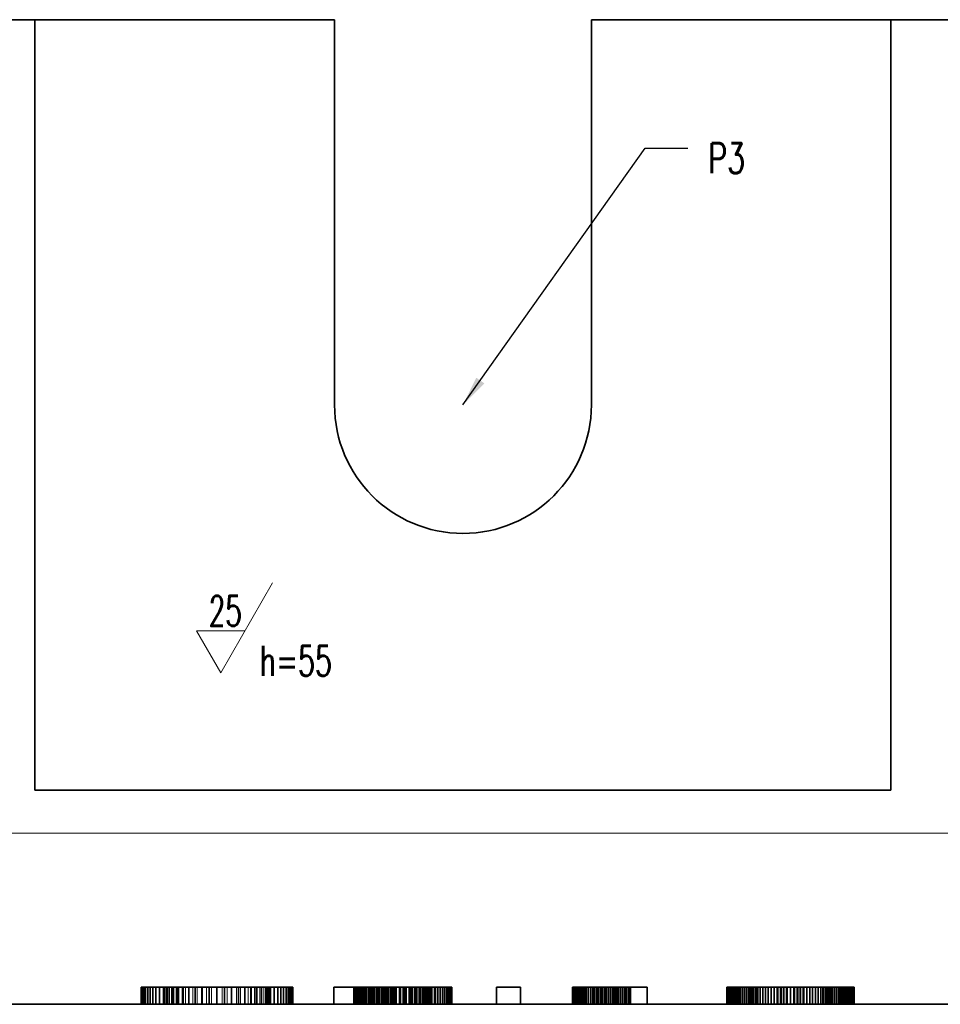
# Model space of a CAD drawing. Header units: millimetres. Extents: x -34 to 6620, y -230 to 4700.
# Tile 61 of 189: x 3804 to 3912, y 2090 to 2205. Entities that reach past the tile are written whole.
import ezdxf
from ezdxf.lldxf.tags import DXFTag

# ---------------------------------------------------------------- set-up
doc = ezdxf.new("R2010")
doc.units = ezdxf.units.MM
doc.layers.add('1', color=7, linetype='Continuous', true_color=0xffffff)
doc.styles.add('latin_extended', font='simplex.shx')
tags = doc.linetypes.add('DASHED', pattern=[25.72, 12.86, -12.86]).pattern_tags.tags
tags[6:7] = [DXFTag(74, 4), DXFTag(75, 0), DXFTag(340, '0'), DXFTag(46, 0.0), DXFTag(50, 0.0), DXFTag(44, 0.0), DXFTag(45, 0.0)]
tags[4:5] = [DXFTag(74, 4), DXFTag(75, 0), DXFTag(340, '0'), DXFTag(46, 0.0), DXFTag(50, 0.0), DXFTag(44, 0.0), DXFTag(45, 0.0)]
doc.dimstyles.get("Standard").update_dxf_attribs({"dimtxt": 0.18, "dimasz": 0.18, "dimexe": 0.18, "dimexo": 0.0625, "dimgap": 0.09, "dimtad": 0, "dimtih": 1, "dimtoh": 1, "dimdec": 4, "dimzin": 0, "dimdsep": 46, "dimtxsty": 'Standard', "dimcen": 0.09, "dimadec": 0, "dimazin": 0, "dimtfac": 1, "dimtdec": 4, "dimtofl": 0, "dimtmove": 0, "dimatfit": 3, "dimfxl": 1, "dimtolj": 1, "dimtzin": 0, "dimarcsym": 0})

# ---------------------------------------------------------------- blocks, each defined once
blk = doc.blocks.new('LABLE3D_104', base_point=(3882.162754, 2189.977539))
at = {"layer": '1', "color": 2, "linetype": 'Continuous', "lineweight": 18, "insert": (3884.537754, 2187.048592), "char_height": 3.5, "attachment_point": 7, "line_spacing_factor": 0.963855, "style": 'latin_extended'}
blk.add_mtext('\\W0.6994;P3', dxfattribs=at)

msp = doc.modelspace()

# ---------------------------------------------------------------- linework, layer by layer
at = {"layer": '1', "color": 7, "linetype": 'Continuous', "lineweight": 35}
for p, q in [((3605.885, 2204.978), (3805.885, 2204.978)), ((3840.885, 2204.978), (3805.885, 2204.978)), ((3805.885, 2204.978), (3805.885, 2114.978)), ((3840.885, 2204.978), (3840.885, 2159.978)), ((3905.885, 2204.978), (3870.885, 2204.978)), ((3870.885, 2204.978), (3870.885, 2159.978)), ((3905.885, 2204.978), (3965.885, 2204.978)), ((3905.885, 2114.978), (3905.885, 2204.978)), ((3805.885, 2114.978), (3905.885, 2114.978)), ((3818.282, 2091.978), (3818.304, 2091.978)), ((3818.282, 2089.978), (3818.282, 2091.978)), ((3818.304, 2091.978), (3818.368, 2091.978)), ((3818.304, 2089.978), (3818.304, 2091.978)), ((3818.368, 2091.978), (3818.476, 2091.978)), ((3818.368, 2089.978), (3818.368, 2091.978)), ((3818.476, 2091.978), (3818.627, 2091.978)), ((3818.476, 2089.978), (3818.476, 2091.978)), ((3818.627, 2091.978), (3818.82, 2091.978)), ((3818.627, 2089.978), (3818.627, 2091.978)), ((3818.82, 2091.978), (3819.057, 2091.978)), ((3818.82, 2089.978), (3818.82, 2091.978)), ((3819.057, 2091.978), (3819.337, 2091.978)), ((3819.057, 2089.978), (3819.057, 2091.978)), ((3819.337, 2091.978), (3819.66, 2091.978)), ((3819.337, 2089.978), (3819.337, 2091.978)), ((3819.66, 2091.978), (3820.026, 2091.978)), ((3819.66, 2089.978), (3819.66, 2091.978)), ((3820.026, 2091.978), (3820.435, 2091.978)), ((3820.026, 2089.978), (3820.026, 2091.978)), ((3820.435, 2091.978), (3820.889, 2091.978)), ((3820.435, 2089.978), (3820.435, 2091.978)), ((3820.889, 2091.978), (3821.392, 2091.978)), ((3820.889, 2089.978), (3820.889, 2091.978)), ((3821.392, 2091.978), (3821.941, 2091.978)), ((3821.392, 2089.978), (3821.392, 2091.978)), ((3821.941, 2091.978), (3822.539, 2091.978)), ((3821.941, 2089.978), (3821.941, 2091.978)), ((3822.539, 2091.978), (3823.185, 2091.978)), ((3822.539, 2089.978), (3822.539, 2091.978)), ((3823.185, 2091.978), (3823.878, 2091.978)), ((3823.185, 2089.978), (3823.185, 2091.978)), ((3823.878, 2091.978), (3824.619, 2091.978)), ((3823.878, 2089.978), (3823.878, 2091.978)), ((3824.619, 2091.978), (3825.408, 2091.978)), ((3824.619, 2089.978), (3824.619, 2091.978)), ((3825.408, 2091.978), (3826.244, 2091.978)), ((3825.408, 2089.978), (3825.408, 2091.978)), ((3826.244, 2089.978), (3826.244, 2091.978)), ((3826.244, 2091.978), (3827.129, 2091.978)), ((3827.129, 2091.978), (3828.017, 2091.978)), ((3827.129, 2089.978), (3827.129, 2091.978)), ((3828.017, 2091.978), (3828.857, 2091.978)), ((3828.017, 2089.978), (3828.017, 2091.978)), ((3828.857, 2091.978), (3829.649, 2091.978)), ((3828.857, 2089.978), (3828.857, 2091.978)), ((3829.649, 2091.978), (3830.392, 2091.978)), ((3829.649, 2089.978), (3829.649, 2091.978)), ((3830.392, 2091.978), (3831.088, 2091.978)), ((3830.392, 2089.978), (3830.392, 2091.978)), ((3831.088, 2091.978), (3831.735, 2091.978)), ((3831.088, 2089.978), (3831.088, 2091.978)), ((3831.735, 2091.978), (3832.334, 2091.978)), ((3831.735, 2089.978), (3831.735, 2091.978)), ((3832.334, 2091.978), (3832.885, 2091.978)), ((3832.334, 2089.978), (3832.334, 2091.978)), ((3832.885, 2091.978), (3833.388, 2091.978)), ((3832.885, 2089.978), (3832.885, 2091.978)), ((3833.388, 2091.978), (3833.843, 2091.978)), ((3833.388, 2089.978), (3833.388, 2091.978)), ((3833.843, 2091.978), (3834.252, 2091.978)), ((3833.843, 2089.978), (3833.843, 2091.978)), ((3834.252, 2091.978), (3834.617, 2091.978)), ((3834.252, 2089.978), (3834.252, 2091.978)), ((3834.617, 2091.978), (3834.94, 2091.978)), ((3834.617, 2089.978), (3834.617, 2091.978)), ((3834.94, 2091.978), (3835.22, 2091.978)), ((3834.94, 2089.978), (3834.94, 2091.978)), ((3835.22, 2091.978), (3835.457, 2091.978)), ((3835.22, 2089.978), (3835.22, 2091.978)), ((3835.457, 2091.978), (3835.651, 2091.978)), ((3835.457, 2089.978), (3835.457, 2091.978)), ((3835.651, 2091.978), (3835.801, 2091.978)), ((3835.651, 2089.978), (3835.651, 2091.978)), ((3835.801, 2091.978), (3835.909, 2091.978)), ((3835.801, 2089.978), (3835.801, 2091.978)), ((3835.909, 2091.978), (3835.974, 2091.978)), ((3835.909, 2089.978), (3835.909, 2091.978)), ((3835.974, 2091.978), (3835.995, 2091.978)), ((3835.974, 2089.978), (3835.974, 2091.978)), ((3835.995, 2089.978), (3835.995, 2091.978)), ((3840.812, 2089.978), (3840.812, 2091.978)), ((3840.812, 2091.978), (3843.151, 2091.978)), ((3843.151, 2091.978), (3843.316, 2091.978)), ((3843.151, 2089.978), (3843.151, 2091.978)), ((3843.316, 2091.978), (3843.487, 2091.978)), ((3843.316, 2089.978), (3843.316, 2091.978)), ((3843.487, 2091.978), (3843.666, 2091.978)), ((3843.487, 2089.978), (3843.487, 2091.978)), ((3843.666, 2091.978), (3843.851, 2091.978)), ((3843.666, 2089.978), (3843.666, 2091.978)), ((3843.851, 2091.978), (3844.043, 2091.978)), ((3843.851, 2089.978), (3843.851, 2091.978)), ((3844.043, 2091.978), (3844.242, 2091.978)), ((3844.043, 2089.978), (3844.043, 2091.978)), ((3844.242, 2091.978), (3844.448, 2091.978)), ((3844.242, 2089.978), (3844.242, 2091.978)), ((3844.448, 2091.978), (3844.661, 2091.978)), ((3844.448, 2089.978), (3844.448, 2091.978)), ((3844.661, 2091.978), (3844.881, 2091.978)), ((3844.661, 2089.978), (3844.661, 2091.978)), ((3844.881, 2091.978), (3845.107, 2091.978)), ((3844.881, 2089.978), (3844.881, 2091.978)), ((3845.107, 2091.978), (3845.341, 2091.978)), ((3845.107, 2089.978), (3845.107, 2091.978)), ((3845.341, 2091.978), (3845.583, 2091.978)), ((3845.341, 2089.978), (3845.341, 2091.978)), ((3845.583, 2091.978), (3845.834, 2091.978)), ((3845.583, 2089.978), (3845.583, 2091.978)), ((3845.834, 2091.978), (3846.092, 2091.978)), ((3845.834, 2089.978), (3845.834, 2091.978)), ((3846.092, 2091.978), (3846.358, 2091.978)), ((3846.092, 2089.978), (3846.092, 2091.978)), ((3846.358, 2091.978), (3846.632, 2091.978)), ((3846.358, 2089.978), (3846.358, 2091.978)), ((3846.632, 2091.978), (3846.915, 2091.978)), ((3846.632, 2089.978), (3846.632, 2091.978)), ((3846.915, 2091.978), (3847.205, 2091.978)), ((3846.915, 2089.978), (3846.915, 2091.978)), ((3847.205, 2091.978), (3847.504, 2091.978)), ((3847.205, 2089.978), (3847.205, 2091.978)), ((3847.504, 2091.978), (3847.81, 2091.978)), ((3847.504, 2089.978), (3847.504, 2091.978)), ((3847.81, 2091.978), (3848.477, 2091.978)), ((3847.81, 2089.978), (3847.81, 2091.978)), ((3848.477, 2091.978), (3849.109, 2091.978)), ((3848.477, 2089.978), (3848.477, 2091.978)), ((3849.109, 2091.978), (3849.706, 2091.978)), ((3849.109, 2089.978), (3849.109, 2091.978)), ((3849.706, 2091.978), (3850.269, 2091.978)), ((3849.706, 2089.978), (3849.706, 2091.978)), ((3850.269, 2091.978), (3850.796, 2091.978)), ((3850.269, 2089.978), (3850.269, 2091.978)), ((3850.796, 2091.978), (3851.289, 2091.978)), ((3850.796, 2089.978), (3850.796, 2091.978)), ((3851.289, 2091.978), (3851.747, 2091.978)), ((3851.289, 2089.978), (3851.289, 2091.978)), ((3851.747, 2091.978), (3852.17, 2091.978)), ((3851.747, 2089.978), (3851.747, 2091.978)), ((3852.17, 2091.978), (3852.558, 2091.978)), ((3852.17, 2089.978), (3852.17, 2091.978)), ((3852.558, 2091.978), (3852.912, 2091.978)), ((3852.558, 2089.978), (3852.558, 2091.978)), ((3852.912, 2091.978), (3853.231, 2091.978)), ((3852.912, 2089.978), (3852.912, 2091.978)), ((3853.231, 2091.978), (3853.517, 2091.978)), ((3853.231, 2089.978), (3853.231, 2091.978)), ((3853.517, 2091.978), (3853.769, 2091.978)), ((3853.517, 2089.978), (3853.517, 2091.978)), ((3853.769, 2091.978), (3853.988, 2091.978)), ((3853.769, 2089.978), (3853.769, 2091.978)), ((3853.988, 2091.978), (3854.173, 2091.978)), ((3853.988, 2089.978), (3853.988, 2091.978)), ((3854.173, 2091.978), (3854.324, 2091.978)), ((3854.173, 2089.978), (3854.173, 2091.978)), ((3854.324, 2091.978), (3854.442, 2091.978)), ((3854.324, 2089.978), (3854.324, 2091.978)), ((3854.442, 2091.978), (3854.526, 2091.978)), ((3854.442, 2089.978), (3854.442, 2091.978)), ((3854.526, 2091.978), (3854.576, 2091.978)), ((3854.526, 2089.978), (3854.526, 2091.978)), ((3854.576, 2091.978), (3854.593, 2091.978)), ((3854.576, 2089.978), (3854.576, 2091.978)), ((3854.593, 2089.978), (3854.593, 2091.978)), ((3859.822, 2089.978), (3859.822, 2091.978)), ((3859.822, 2091.978), (3862.594, 2091.978)), ((3862.594, 2089.978), (3862.594, 2091.978)), ((3868.669, 2091.978), (3868.732, 2091.978)), ((3868.669, 2089.978), (3868.669, 2091.978)), ((3868.732, 2091.978), (3868.795, 2091.978)), ((3868.732, 2089.978), (3868.732, 2091.978)), ((3868.795, 2091.978), (3868.858, 2091.978)), ((3868.795, 2089.978), (3868.795, 2091.978)), ((3868.858, 2091.978), (3868.922, 2091.978)), ((3868.858, 2089.978), (3868.858, 2091.978)), ((3868.922, 2091.978), (3868.986, 2091.978)), ((3868.922, 2089.978), (3868.922, 2091.978)), ((3868.986, 2091.978), (3869.05, 2091.978)), ((3868.986, 2089.978), (3868.986, 2091.978)), ((3869.05, 2091.978), (3869.114, 2091.978)), ((3869.05, 2089.978), (3869.05, 2091.978)), ((3869.114, 2091.978), (3869.178, 2091.978)), ((3869.114, 2089.978), (3869.114, 2091.978)), ((3869.178, 2091.978), (3869.243, 2091.978)), ((3869.178, 2089.978), (3869.178, 2091.978)), ((3869.243, 2091.978), (3869.308, 2091.978)), ((3869.243, 2089.978), (3869.243, 2091.978)), ((3869.308, 2091.978), (3869.376, 2091.978)), ((3869.308, 2089.978), (3869.308, 2091.978)), ((3869.376, 2091.978), (3869.45, 2091.978)), ((3869.376, 2089.978), (3869.376, 2091.978)), ((3869.45, 2091.978), (3869.532, 2091.978)), ((3869.45, 2089.978), (3869.45, 2091.978)), ((3869.532, 2091.978), (3869.619, 2091.978)), ((3869.532, 2089.978), (3869.532, 2091.978)), ((3869.619, 2091.978), (3869.713, 2091.978)), ((3869.619, 2089.978), (3869.619, 2091.978)), ((3869.713, 2091.978), (3869.814, 2091.978)), ((3869.713, 2089.978), (3869.713, 2091.978)), ((3869.814, 2091.978), (3869.921, 2091.978)), ((3869.814, 2089.978), (3869.814, 2091.978)), ((3869.921, 2091.978), (3870.034, 2091.978)), ((3869.921, 2089.978), (3869.921, 2091.978)), ((3870.034, 2091.978), (3870.154, 2091.978)), ((3870.034, 2089.978), (3870.034, 2091.978)), ((3870.154, 2091.978), (3870.281, 2091.978)), ((3870.154, 2089.978), (3870.154, 2091.978)), ((3870.281, 2091.978), (3870.524, 2091.978)), ((3870.281, 2089.978), (3870.281, 2091.978)), ((3870.524, 2091.978), (3870.766, 2091.978)), ((3870.524, 2089.978), (3870.524, 2091.978)), ((3870.766, 2091.978), (3871.006, 2091.978)), ((3870.766, 2089.978), (3870.766, 2091.978)), ((3871.006, 2091.978), (3871.245, 2091.978)), ((3871.006, 2089.978), (3871.006, 2091.978)), ((3871.245, 2091.978), (3871.483, 2091.978)), ((3871.245, 2089.978), (3871.245, 2091.978)), ((3871.483, 2091.978), (3871.719, 2091.978)), ((3871.483, 2089.978), (3871.483, 2091.978)), ((3871.719, 2091.978), (3871.954, 2091.978)), ((3871.719, 2089.978), (3871.719, 2091.978)), ((3871.954, 2091.978), (3872.187, 2091.978)), ((3871.954, 2089.978), (3871.954, 2091.978)), ((3872.187, 2091.978), (3872.419, 2091.978)), ((3872.187, 2089.978), (3872.187, 2091.978)), ((3872.419, 2091.978), (3872.65, 2091.978)), ((3872.419, 2089.978), (3872.419, 2091.978)), ((3872.65, 2091.978), (3872.88, 2091.978)), ((3872.65, 2089.978), (3872.65, 2091.978)), ((3872.88, 2091.978), (3873.109, 2091.978)), ((3872.88, 2089.978), (3872.88, 2091.978)), ((3873.109, 2091.978), (3873.339, 2091.978)), ((3873.109, 2089.978), (3873.109, 2091.978)), ((3873.339, 2091.978), (3873.568, 2091.978)), ((3873.339, 2089.978), (3873.339, 2091.978)), ((3873.568, 2091.978), (3873.797, 2091.978)), ((3873.568, 2089.978), (3873.568, 2091.978)), ((3873.797, 2091.978), (3874.026, 2091.978)), ((3873.797, 2089.978), (3873.797, 2091.978)), ((3874.026, 2091.978), (3874.255, 2091.978)), ((3874.026, 2089.978), (3874.026, 2091.978)), ((3874.255, 2091.978), (3874.484, 2091.978)), ((3874.255, 2089.978), (3874.255, 2091.978)), ((3874.484, 2091.978), (3874.712, 2091.978)), ((3874.484, 2089.978), (3874.484, 2091.978)), ((3874.712, 2091.978), (3874.94, 2091.978)), ((3874.712, 2089.978), (3874.712, 2091.978)), ((3874.94, 2091.978), (3874.96, 2091.978)), ((3874.94, 2089.978), (3874.94, 2091.978)), ((3874.96, 2089.978), (3874.96, 2091.978)), ((3874.96, 2091.978), (3877.417, 2091.978)), ((3877.417, 2089.978), (3877.417, 2091.978)), ((3886.696, 2091.978), (3886.7, 2091.978)), ((3886.696, 2089.978), (3886.696, 2091.978)), ((3886.7, 2091.978), (3886.71, 2091.978)), ((3886.7, 2089.978), (3886.7, 2091.978)), ((3886.71, 2091.978), (3886.726, 2091.978)), ((3886.71, 2089.978), (3886.71, 2091.978)), ((3886.726, 2091.978), (3886.75, 2091.978)), ((3886.726, 2089.978), (3886.726, 2091.978)), ((3886.75, 2091.978), (3886.78, 2091.978)), ((3886.75, 2089.978), (3886.75, 2091.978)), ((3886.78, 2091.978), (3886.817, 2091.978)), ((3886.78, 2089.978), (3886.78, 2091.978)), ((3886.817, 2091.978), (3886.86, 2091.978)), ((3886.817, 2089.978), (3886.817, 2091.978)), ((3886.86, 2091.978), (3886.91, 2091.978)), ((3886.86, 2089.978), (3886.86, 2091.978)), ((3886.91, 2091.978), (3886.967, 2091.978)), ((3886.91, 2089.978), (3886.91, 2091.978)), ((3886.967, 2091.978), (3887.031, 2091.978)), ((3886.967, 2089.978), (3886.967, 2091.978)), ((3887.031, 2091.978), (3887.101, 2091.978)), ((3887.031, 2089.978), (3887.031, 2091.978)), ((3887.101, 2091.978), (3887.179, 2091.978)), ((3887.101, 2089.978), (3887.101, 2091.978)), ((3887.179, 2091.978), (3887.265, 2091.978)), ((3887.179, 2089.978), (3887.179, 2091.978)), ((3887.265, 2091.978), (3887.358, 2091.978)), ((3887.265, 2089.978), (3887.265, 2091.978)), ((3887.358, 2091.978), (3887.458, 2091.978)), ((3887.358, 2089.978), (3887.358, 2091.978)), ((3887.458, 2091.978), (3887.566, 2091.978)), ((3887.458, 2089.978), (3887.458, 2091.978)), ((3887.566, 2091.978), (3887.682, 2091.978)), ((3887.566, 2089.978), (3887.566, 2091.978)), ((3887.682, 2091.978), (3887.804, 2091.978)), ((3887.682, 2089.978), (3887.682, 2091.978)), ((3887.804, 2091.978), (3887.935, 2091.978)), ((3887.804, 2089.978), (3887.804, 2091.978)), ((3887.935, 2091.978), (3888.073, 2091.978)), ((3887.935, 2089.978), (3887.935, 2091.978)), ((3888.073, 2091.978), (3888.278, 2091.978)), ((3888.073, 2089.978), (3888.073, 2091.978)), ((3888.278, 2091.978), (3888.494, 2091.978)), ((3888.278, 2089.978), (3888.278, 2091.978)), ((3888.494, 2091.978), (3888.721, 2091.978)), ((3888.494, 2089.978), (3888.494, 2091.978)), ((3888.721, 2091.978), (3888.958, 2091.978)), ((3888.721, 2089.978), (3888.721, 2091.978)), ((3888.958, 2091.978), (3889.205, 2091.978)), ((3888.958, 2089.978), (3888.958, 2091.978)), ((3889.205, 2091.978), (3889.463, 2091.978)), ((3889.205, 2089.978), (3889.205, 2091.978)), ((3889.463, 2091.978), (3889.731, 2091.978)), ((3889.463, 2089.978), (3889.463, 2091.978)), ((3889.731, 2091.978), (3890.01, 2091.978)), ((3889.731, 2089.978), (3889.731, 2091.978)), ((3890.01, 2091.978), (3890.299, 2091.978)), ((3890.01, 2089.978), (3890.01, 2091.978)), ((3890.299, 2091.978), (3890.599, 2091.978)), ((3890.299, 2089.978), (3890.299, 2091.978)), ((3890.599, 2091.978), (3890.908, 2091.978)), ((3890.599, 2089.978), (3890.599, 2091.978)), ((3890.908, 2091.978), (3891.228, 2091.978)), ((3890.908, 2089.978), (3890.908, 2091.978)), ((3891.228, 2091.978), (3891.558, 2091.978)), ((3891.228, 2089.978), (3891.228, 2091.978)), ((3891.558, 2091.978), (3891.898, 2091.978)), ((3891.558, 2089.978), (3891.558, 2091.978)), ((3891.898, 2091.978), (3892.248, 2091.978)), ((3891.898, 2089.978), (3891.898, 2091.978)), ((3892.248, 2091.978), (3892.608, 2091.978)), ((3892.248, 2089.978), (3892.248, 2091.978)), ((3892.608, 2091.978), (3892.977, 2091.978)), ((3892.608, 2089.978), (3892.608, 2091.978)), ((3892.977, 2091.978), (3893.357, 2091.978)), ((3892.977, 2089.978), (3892.977, 2091.978)), ((3893.357, 2091.978), (3893.747, 2091.978)), ((3893.357, 2089.978), (3893.357, 2091.978)), ((3893.747, 2089.978), (3893.747, 2091.978)), ((3893.747, 2091.978), (3894.147, 2091.978)), ((3894.147, 2091.978), (3894.547, 2091.978)), ((3894.147, 2089.978), (3894.147, 2091.978)), ((3894.547, 2091.978), (3894.937, 2091.978)), ((3894.547, 2089.978), (3894.547, 2091.978)), ((3894.937, 2091.978), (3895.317, 2091.978)), ((3894.937, 2089.978), (3894.937, 2091.978)), ((3895.317, 2091.978), (3895.687, 2091.978)), ((3895.317, 2089.978), (3895.317, 2091.978)), ((3895.687, 2091.978), (3896.047, 2091.978)), ((3895.687, 2089.978), (3895.687, 2091.978)), ((3896.047, 2091.978), (3896.397, 2091.978)), ((3896.047, 2089.978), (3896.047, 2091.978)), ((3896.397, 2091.978), (3896.736, 2091.978)), ((3896.397, 2089.978), (3896.397, 2091.978)), ((3896.736, 2091.978), (3897.066, 2091.978)), ((3896.736, 2089.978), (3896.736, 2091.978)), ((3897.066, 2091.978), (3897.386, 2091.978)), ((3897.066, 2089.978), (3897.066, 2091.978)), ((3897.386, 2091.978), (3897.696, 2091.978)), ((3897.386, 2089.978), (3897.386, 2091.978)), ((3897.696, 2091.978), (3897.995, 2091.978)), ((3897.696, 2089.978), (3897.696, 2091.978)), ((3897.995, 2091.978), (3898.283, 2091.978)), ((3897.995, 2089.978), (3897.995, 2091.978)), ((3898.283, 2091.978), (3898.559, 2091.978)), ((3898.283, 2089.978), (3898.283, 2091.978)), ((3898.559, 2091.978), (3898.825, 2091.978)), ((3898.559, 2089.978), (3898.559, 2091.978)), ((3898.825, 2091.978), (3899.079, 2091.978)), ((3898.825, 2089.978), (3898.825, 2091.978)), ((3899.079, 2091.978), (3899.322, 2091.978)), ((3899.079, 2089.978), (3899.079, 2091.978)), ((3899.322, 2091.978), (3899.554, 2091.978)), ((3899.322, 2089.978), (3899.322, 2091.978)), ((3899.554, 2091.978), (3899.775, 2091.978)), ((3899.554, 2089.978), (3899.554, 2091.978)), ((3899.775, 2091.978), (3899.984, 2091.978)), ((3899.775, 2089.978), (3899.775, 2091.978)), ((3899.984, 2091.978), (3900.183, 2091.978)), ((3899.984, 2089.978), (3899.984, 2091.978)), ((3900.183, 2091.978), (3900.328, 2091.978)), ((3900.183, 2089.978), (3900.183, 2091.978)), ((3900.328, 2091.978), (3900.465, 2091.978)), ((3900.328, 2089.978), (3900.328, 2091.978)), ((3900.465, 2091.978), (3900.594, 2091.978)), ((3900.465, 2089.978), (3900.465, 2091.978)), ((3900.594, 2091.978), (3900.714, 2091.978)), ((3900.594, 2089.978), (3900.594, 2091.978)), ((3900.714, 2091.978), (3900.826, 2091.978)), ((3900.714, 2089.978), (3900.714, 2091.978)), ((3900.826, 2091.978), (3900.93, 2091.978)), ((3900.826, 2089.978), (3900.826, 2091.978)), ((3900.93, 2091.978), (3901.026, 2091.978)), ((3900.93, 2089.978), (3900.93, 2091.978)), ((3901.026, 2091.978), (3901.114, 2091.978)), ((3901.026, 2089.978), (3901.026, 2091.978)), ((3901.114, 2091.978), (3901.193, 2091.978)), ((3901.114, 2089.978), (3901.114, 2091.978)), ((3901.193, 2091.978), (3901.264, 2091.978)), ((3901.193, 2089.978), (3901.193, 2091.978)), ((3901.264, 2091.978), (3901.327, 2091.978)), ((3901.264, 2089.978), (3901.264, 2091.978)), ((3901.327, 2091.978), (3901.384, 2091.978)), ((3901.327, 2089.978), (3901.327, 2091.978)), ((3901.384, 2091.978), (3901.434, 2091.978)), ((3901.384, 2089.978), (3901.384, 2091.978)), ((3901.434, 2091.978), (3901.478, 2091.978)), ((3901.434, 2089.978), (3901.434, 2091.978)), ((3901.478, 2091.978), (3901.515, 2091.978)), ((3901.478, 2089.978), (3901.478, 2091.978)), ((3901.515, 2091.978), (3901.545, 2091.978)), ((3901.515, 2089.978), (3901.515, 2091.978)), ((3901.545, 2091.978), (3901.568, 2091.978)), ((3901.545, 2089.978), (3901.545, 2091.978)), ((3901.568, 2091.978), (3901.585, 2091.978)), ((3901.568, 2089.978), (3901.568, 2091.978)), ((3901.585, 2091.978), (3901.595, 2091.978)), ((3901.585, 2089.978), (3901.585, 2091.978)), ((3901.595, 2091.978), (3901.598, 2091.978)), ((3901.595, 2089.978), (3901.595, 2091.978)), ((3901.598, 2089.978), (3901.598, 2091.978)), ((3622.885, 2089.978), (3965.885, 2089.978))]:
    msp.add_line(p, q, dxfattribs=at)
at = {"layer": '1', "color": 3, "linetype": 'Continuous', "lineweight": 13}
for p, q in [((3827.587, 2128.701), (3833.646, 2139.195)), ((3824.755, 2133.607), (3830.42, 2133.607)), ((3827.587, 2128.701), (3824.755, 2133.607))]:
    msp.add_line(p, q, dxfattribs=at)
at = {"layer": '1', "color": 92, "linetype": 'Continuous', "lineweight": 13}
msp.add_line((3605.885, 2109.978), (3965.885, 2109.978), dxfattribs=at)
at = {"layer": '1', "color": 6, "linetype": 'DASHED', "lineweight": 13}
for p, q in [((3818.304, 2089.978), (3818.304, 2091.978)), ((3818.368, 2089.978), (3818.368, 2091.978)), ((3818.475, 2089.978), (3818.475, 2091.978)), ((3818.625, 2089.978), (3818.625, 2091.978)), ((3818.818, 2089.978), (3818.818, 2091.978)), ((3819.054, 2089.978), (3819.054, 2091.978)), ((3819.332, 2089.978), (3819.332, 2091.978)), ((3819.654, 2089.978), (3819.654, 2091.978)), ((3820.018, 2089.978), (3820.018, 2091.978)), ((3820.425, 2089.978), (3820.425, 2091.978)), ((3820.858, 2089.978), (3820.858, 2091.978)), ((3820.873, 2089.978), (3820.873, 2091.978)), ((3820.878, 2089.978), (3820.878, 2091.978)), ((3820.919, 2089.978), (3820.919, 2091.978)), ((3820.996, 2089.978), (3820.996, 2091.978)), ((3821.103, 2089.978), (3821.103, 2091.978)), ((3821.241, 2089.978), (3821.241, 2091.978)), ((3821.379, 2089.978), (3821.379, 2091.978)), ((3821.41, 2089.978), (3821.41, 2091.978)), ((3821.609, 2089.978), (3821.609, 2091.978)), ((3821.839, 2089.978), (3821.839, 2091.978)), ((3821.928, 2089.978), (3821.928, 2091.978)), ((3822.1, 2089.978), (3822.1, 2091.978)), ((3822.391, 2089.978), (3822.391, 2091.978)), ((3822.526, 2089.978), (3822.526, 2091.978)), ((3822.714, 2089.978), (3822.714, 2091.978)), ((3823.071, 2089.978), (3823.071, 2091.978)), ((3823.172, 2089.978), (3823.172, 2091.978)), ((3823.461, 2089.978), (3823.461, 2091.978)), ((3823.867, 2089.978), (3823.867, 2091.978)), ((3823.885, 2089.978), (3823.885, 2091.978)), ((3824.342, 2089.978), (3824.342, 2091.978)), ((3824.61, 2089.978), (3824.61, 2091.978)), ((3824.833, 2089.978), (3824.833, 2091.978)), ((3825.357, 2089.978), (3825.357, 2091.978)), ((3825.401, 2089.978), (3825.401, 2091.978)), ((3825.914, 2089.978), (3825.914, 2091.978)), ((3826.241, 2089.978), (3826.241, 2091.978)), ((3826.505, 2089.978), (3826.505, 2091.978)), ((3827.753, 2089.978), (3827.753, 2091.978)), ((3828.021, 2089.978), (3828.021, 2091.978)), ((3828.343, 2089.978), (3828.343, 2091.978)), ((3828.864, 2089.978), (3828.864, 2091.978)), ((3828.9, 2089.978), (3828.9, 2091.978)), ((3829.423, 2089.978), (3829.423, 2091.978)), ((3829.658, 2089.978), (3829.658, 2091.978)), ((3829.913, 2089.978), (3829.913, 2091.978)), ((3830.369, 2089.978), (3830.369, 2091.978)), ((3830.403, 2089.978), (3830.403, 2091.978)), ((3830.791, 2089.978), (3830.791, 2091.978)), ((3831.1, 2089.978), (3831.1, 2091.978)), ((3831.18, 2089.978), (3831.18, 2091.978)), ((3831.535, 2089.978), (3831.535, 2091.978)), ((3831.748, 2089.978), (3831.748, 2091.978)), ((3831.857, 2089.978), (3831.857, 2091.978)), ((3832.146, 2089.978), (3832.146, 2091.978)), ((3832.347, 2089.978), (3832.347, 2091.978)), ((3832.405, 2089.978), (3832.405, 2091.978)), ((3832.634, 2089.978), (3832.634, 2091.978)), ((3832.832, 2089.978), (3832.832, 2091.978)), ((3832.898, 2089.978), (3832.898, 2091.978)), ((3833, 2089.978), (3833, 2091.978)), ((3833.137, 2089.978), (3833.137, 2091.978)), ((3833.243, 2089.978), (3833.243, 2091.978)), ((3833.32, 2089.978), (3833.32, 2091.978)), ((3833.365, 2089.978), (3833.365, 2091.978)), ((3833.381, 2089.978), (3833.381, 2091.978)), ((3833.399, 2089.978), (3833.399, 2091.978)), ((3833.852, 2089.978), (3833.852, 2091.978)), ((3834.259, 2089.978), (3834.259, 2091.978)), ((3834.624, 2089.978), (3834.624, 2091.978)), ((3834.945, 2089.978), (3834.945, 2091.978)), ((3835.224, 2089.978), (3835.224, 2091.978)), ((3835.459, 2089.978), (3835.459, 2091.978)), ((3835.652, 2089.978), (3835.652, 2091.978)), ((3835.802, 2089.978), (3835.802, 2091.978)), ((3835.909, 2089.978), (3835.909, 2091.978)), ((3835.974, 2089.978), (3835.974, 2091.978)), ((3843.161, 2089.978), (3843.161, 2091.978)), ((3843.162, 2089.978), (3843.162, 2091.978)), ((3843.192, 2089.978), (3843.192, 2091.978)), ((3843.193, 2089.978), (3843.193, 2091.978)), ((3843.244, 2089.978), (3843.244, 2091.978)), ((3843.246, 2089.978), (3843.246, 2091.978)), ((3843.316, 2089.978), (3843.316, 2091.978)), ((3843.319, 2089.978), (3843.319, 2091.978)), ((3843.35, 2089.978), (3843.35, 2091.978)), ((3843.409, 2089.978), (3843.409, 2091.978)), ((3843.414, 2089.978), (3843.414, 2091.978)), ((3843.523, 2089.978), (3843.523, 2091.978)), ((3843.53, 2089.978), (3843.53, 2091.978)), ((3843.551, 2089.978), (3843.551, 2091.978)), ((3843.657, 2089.978), (3843.657, 2091.978)), ((3843.667, 2089.978), (3843.667, 2091.978)), ((3843.757, 2089.978), (3843.757, 2091.978)), ((3843.812, 2089.978), (3843.812, 2091.978)), ((3843.824, 2089.978), (3843.824, 2091.978)), ((3843.966, 2089.978), (3843.966, 2091.978)), ((3843.987, 2089.978), (3843.987, 2091.978)), ((3844.003, 2089.978), (3844.003, 2091.978)), ((3844.178, 2089.978), (3844.178, 2091.978)), ((3844.183, 2089.978), (3844.183, 2091.978)), ((3844.203, 2089.978), (3844.203, 2091.978)), ((3844.394, 2089.978), (3844.394, 2091.978)), ((3844.403, 2089.978), (3844.403, 2091.978)), ((3844.427, 2089.978), (3844.427, 2091.978)), ((3844.614, 2089.978), (3844.614, 2091.978)), ((3844.649, 2089.978), (3844.649, 2091.978)), ((3844.677, 2089.978), (3844.677, 2091.978)), ((3844.837, 2089.978), (3844.837, 2091.978)), ((3844.922, 2089.978), (3844.922, 2091.978)), ((3844.955, 2089.978), (3844.955, 2091.978)), ((3845.064, 2089.978), (3845.064, 2091.978)), ((3845.221, 2089.978), (3845.221, 2091.978)), ((3845.26, 2089.978), (3845.26, 2091.978)), ((3845.294, 2089.978), (3845.294, 2091.978)), ((3845.529, 2089.978), (3845.529, 2091.978)), ((3845.547, 2089.978), (3845.547, 2091.978)), ((3845.591, 2089.978), (3845.591, 2091.978)), ((3845.771, 2089.978), (3845.771, 2091.978)), ((3845.9, 2089.978), (3845.9, 2091.978)), ((3845.95, 2089.978), (3845.95, 2091.978)), ((3846.02, 2089.978), (3846.02, 2091.978)), ((3846.275, 2089.978), (3846.275, 2091.978)), ((3846.278, 2089.978), (3846.278, 2091.978)), ((3846.335, 2089.978), (3846.335, 2091.978)), ((3846.537, 2089.978), (3846.537, 2091.978)), ((3846.684, 2089.978), (3846.684, 2091.978)), ((3846.748, 2089.978), (3846.748, 2091.978)), ((3846.806, 2089.978), (3846.806, 2091.978)), ((3847.082, 2089.978), (3847.082, 2091.978)), ((3847.116, 2089.978), (3847.116, 2091.978)), ((3847.187, 2089.978), (3847.187, 2091.978)), ((3847.364, 2089.978), (3847.364, 2091.978)), ((3847.574, 2089.978), (3847.574, 2091.978)), ((3847.653, 2089.978), (3847.653, 2091.978)), ((3847.653, 2089.978), (3847.653, 2091.978)), ((3847.948, 2089.978), (3847.948, 2091.978)), ((3848.022, 2089.978), (3848.022, 2091.978)), ((3848.104, 2089.978), (3848.104, 2091.978)), ((3848.446, 2089.978), (3848.446, 2091.978)), ((3848.53, 2089.978), (3848.53, 2091.978)), ((3848.621, 2089.978), (3848.621, 2091.978)), ((3848.846, 2089.978), (3848.846, 2091.978)), ((3848.93, 2089.978), (3848.93, 2091.978)), ((3849.221, 2089.978), (3849.221, 2091.978)), ((3849.257, 2089.978), (3849.257, 2091.978)), ((3849.304, 2089.978), (3849.304, 2091.978)), ((3849.572, 2089.978), (3849.572, 2091.978)), ((3849.653, 2089.978), (3849.653, 2091.978)), ((3849.856, 2089.978), (3849.856, 2091.978)), ((3849.899, 2089.978), (3849.899, 2091.978)), ((3849.977, 2089.978), (3849.977, 2091.978)), ((3850.202, 2089.978), (3850.202, 2091.978)), ((3850.275, 2089.978), (3850.275, 2091.978)), ((3850.417, 2089.978), (3850.417, 2091.978)), ((3850.481, 2089.978), (3850.481, 2091.978)), ((3850.547, 2089.978), (3850.547, 2091.978)), ((3850.735, 2089.978), (3850.735, 2091.978)), ((3850.794, 2089.978), (3850.794, 2091.978)), ((3850.941, 2089.978), (3850.941, 2091.978)), ((3850.966, 2089.978), (3850.966, 2091.978)), ((3851.015, 2089.978), (3851.015, 2091.978)), ((3851.173, 2089.978), (3851.173, 2091.978)), ((3851.213, 2089.978), (3851.213, 2091.978)), ((3851.359, 2089.978), (3851.359, 2091.978)), ((3851.39, 2089.978), (3851.39, 2091.978)), ((3851.428, 2089.978), (3851.428, 2091.978)), ((3851.522, 2089.978), (3851.522, 2091.978)), ((3851.546, 2089.978), (3851.546, 2091.978)), ((3851.664, 2089.978), (3851.664, 2091.978)), ((3851.682, 2089.978), (3851.682, 2091.978)), ((3851.784, 2089.978), (3851.784, 2091.978)), ((3851.796, 2089.978), (3851.796, 2091.978)), ((3851.877, 2089.978), (3851.877, 2091.978)), ((3851.882, 2089.978), (3851.882, 2091.978)), ((3851.89, 2089.978), (3851.89, 2091.978)), ((3851.959, 2089.978), (3851.959, 2091.978)), ((3851.963, 2089.978), (3851.963, 2091.978)), ((3852.013, 2089.978), (3852.013, 2091.978)), ((3852.015, 2089.978), (3852.015, 2091.978)), ((3852.046, 2089.978), (3852.046, 2091.978)), ((3852.046, 2089.978), (3852.046, 2091.978)), ((3852.057, 2089.978), (3852.057, 2091.978)), ((3852.289, 2089.978), (3852.289, 2091.978)), ((3852.663, 2089.978), (3852.663, 2091.978)), ((3853, 2089.978), (3853, 2091.978)), ((3853.303, 2089.978), (3853.303, 2091.978)), ((3853.574, 2089.978), (3853.574, 2091.978)), ((3853.813, 2089.978), (3853.813, 2091.978)), ((3854.02, 2089.978), (3854.02, 2091.978)), ((3854.195, 2089.978), (3854.195, 2091.978)), ((3854.338, 2089.978), (3854.338, 2091.978)), ((3854.45, 2089.978), (3854.45, 2091.978)), ((3854.529, 2089.978), (3854.529, 2091.978)), ((3854.577, 2089.978), (3854.577, 2091.978)), ((3869.331, 2089.978), (3869.331, 2091.978)), ((3869.956, 2089.978), (3869.956, 2091.978)), ((3870.544, 2089.978), (3870.544, 2091.978)), ((3871.096, 2089.978), (3871.096, 2091.978)), ((3871.61, 2089.978), (3871.61, 2091.978)), ((3872.088, 2089.978), (3872.088, 2091.978)), ((3872.53, 2089.978), (3872.53, 2091.978)), ((3872.934, 2089.978), (3872.934, 2091.978)), ((3873.302, 2089.978), (3873.302, 2091.978)), ((3873.633, 2089.978), (3873.633, 2091.978)), ((3873.933, 2089.978), (3873.933, 2091.978)), ((3874.208, 2089.978), (3874.208, 2091.978)), ((3874.458, 2089.978), (3874.458, 2091.978)), ((3874.683, 2089.978), (3874.683, 2091.978)), ((3874.884, 2089.978), (3874.884, 2091.978)), ((3875.059, 2089.978), (3875.059, 2091.978)), ((3875.209, 2089.978), (3875.209, 2091.978)), ((3875.334, 2089.978), (3875.334, 2091.978)), ((3875.435, 2089.978), (3875.435, 2091.978)), ((3875.51, 2089.978), (3875.51, 2091.978)), ((3889.272, 2089.978), (3889.272, 2091.978)), ((3889.283, 2089.978), (3889.283, 2091.978)), ((3889.316, 2089.978), (3889.316, 2091.978)), ((3889.372, 2089.978), (3889.372, 2091.978)), ((3889.449, 2089.978), (3889.449, 2091.978)), ((3889.549, 2089.978), (3889.549, 2091.978)), ((3889.672, 2089.978), (3889.672, 2091.978)), ((3889.816, 2089.978), (3889.816, 2091.978)), ((3889.983, 2089.978), (3889.983, 2091.978)), ((3890.171, 2089.978), (3890.171, 2091.978)), ((3890.382, 2089.978), (3890.382, 2091.978)), ((3890.62, 2089.978), (3890.62, 2091.978)), ((3890.889, 2089.978), (3890.889, 2091.978)), ((3891.188, 2089.978), (3891.188, 2091.978)), ((3891.518, 2089.978), (3891.518, 2091.978)), ((3891.879, 2089.978), (3891.879, 2091.978)), ((3892.271, 2089.978), (3892.271, 2091.978)), ((3892.694, 2089.978), (3892.694, 2091.978)), ((3893.147, 2089.978), (3893.147, 2091.978)), ((3893.632, 2089.978), (3893.632, 2091.978)), ((3894.659, 2089.978), (3894.659, 2091.978)), ((3895.14, 2089.978), (3895.14, 2091.978)), ((3895.59, 2089.978), (3895.59, 2091.978)), ((3896.009, 2089.978), (3896.009, 2091.978)), ((3896.398, 2089.978), (3896.398, 2091.978)), ((3896.756, 2089.978), (3896.756, 2091.978)), ((3897.084, 2089.978), (3897.084, 2091.978)), ((3897.381, 2089.978), (3897.381, 2091.978)), ((3897.647, 2089.978), (3897.647, 2091.978)), ((3897.882, 2089.978), (3897.882, 2091.978)), ((3898.092, 2089.978), (3898.092, 2091.978)), ((3898.279, 2089.978), (3898.279, 2091.978)), ((3898.444, 2089.978), (3898.444, 2091.978)), ((3898.587, 2089.978), (3898.587, 2091.978)), ((3898.708, 2089.978), (3898.708, 2091.978)), ((3898.807, 2089.978), (3898.807, 2091.978)), ((3898.884, 2089.978), (3898.884, 2091.978)), ((3898.939, 2089.978), (3898.939, 2091.978)), ((3898.972, 2089.978), (3898.972, 2091.978)), ((3898.983, 2089.978), (3898.983, 2091.978)), ((3900.324, 2089.978), (3900.324, 2091.978)), ((3900.458, 2089.978), (3900.458, 2091.978)), ((3900.585, 2089.978), (3900.585, 2091.978)), ((3900.703, 2089.978), (3900.703, 2091.978)), ((3900.814, 2089.978), (3900.814, 2091.978)), ((3900.917, 2089.978), (3900.917, 2091.978)), ((3901.013, 2089.978), (3901.013, 2091.978)), ((3901.101, 2089.978), (3901.101, 2091.978)), ((3901.181, 2089.978), (3901.181, 2091.978)), ((3901.254, 2089.978), (3901.254, 2091.978)), ((3901.319, 2089.978), (3901.319, 2091.978)), ((3901.378, 2089.978), (3901.378, 2091.978)), ((3901.429, 2089.978), (3901.429, 2091.978)), ((3901.474, 2089.978), (3901.474, 2091.978)), ((3901.512, 2089.978), (3901.512, 2091.978)), ((3901.543, 2089.978), (3901.543, 2091.978)), ((3901.567, 2089.978), (3901.567, 2091.978)), ((3901.584, 2089.978), (3901.584, 2091.978)), ((3901.595, 2089.978), (3901.595, 2091.978))]:
    msp.add_line(p, q, dxfattribs=at)
at = {"layer": '1', "color": 7, "linetype": 'Continuous', "lineweight": 35}
msp.add_arc((3855.885, 2159.978), 15, 180, 0, dxfattribs=at)

# ---------------------------------------------------------------- block references
at = {"layer": '1', "color": 3, "linetype": 'Continuous', "lineweight": 13}
msp.add_blockref('LABLE3D_104', (3882.163, 2189.978), dxfattribs=at)

# ---------------------------------------------------------------- texts
at = {"layer": '1', "color": 2, "linetype": 'Continuous', "lineweight": 13, "char_height": 3.5, "attachment_point": 7, "line_spacing_factor": 0.963855, "style": 'latin_extended'}
for s, insert in [('\\W0.6474;25', (3826.183, 2134.178)), ('\\W0.6603;h=55', (3832.17, 2128.344))]:
    msp.add_mtext(s, dxfattribs=dict(at, insert=insert))

# ---------------------------------------------------------------- leaders
at = {"layer": '1', "color": 3, "linetype": 'Continuous', "lineweight": 13}
msp.add_leader([(3855.885, 2159.978), (3877.163, 2189.978), (3882.163, 2189.978)], dimstyle='Standard', override={"dimasz": 3.5}, dxfattribs=at)

doc.saveas('drawing.dxf')
